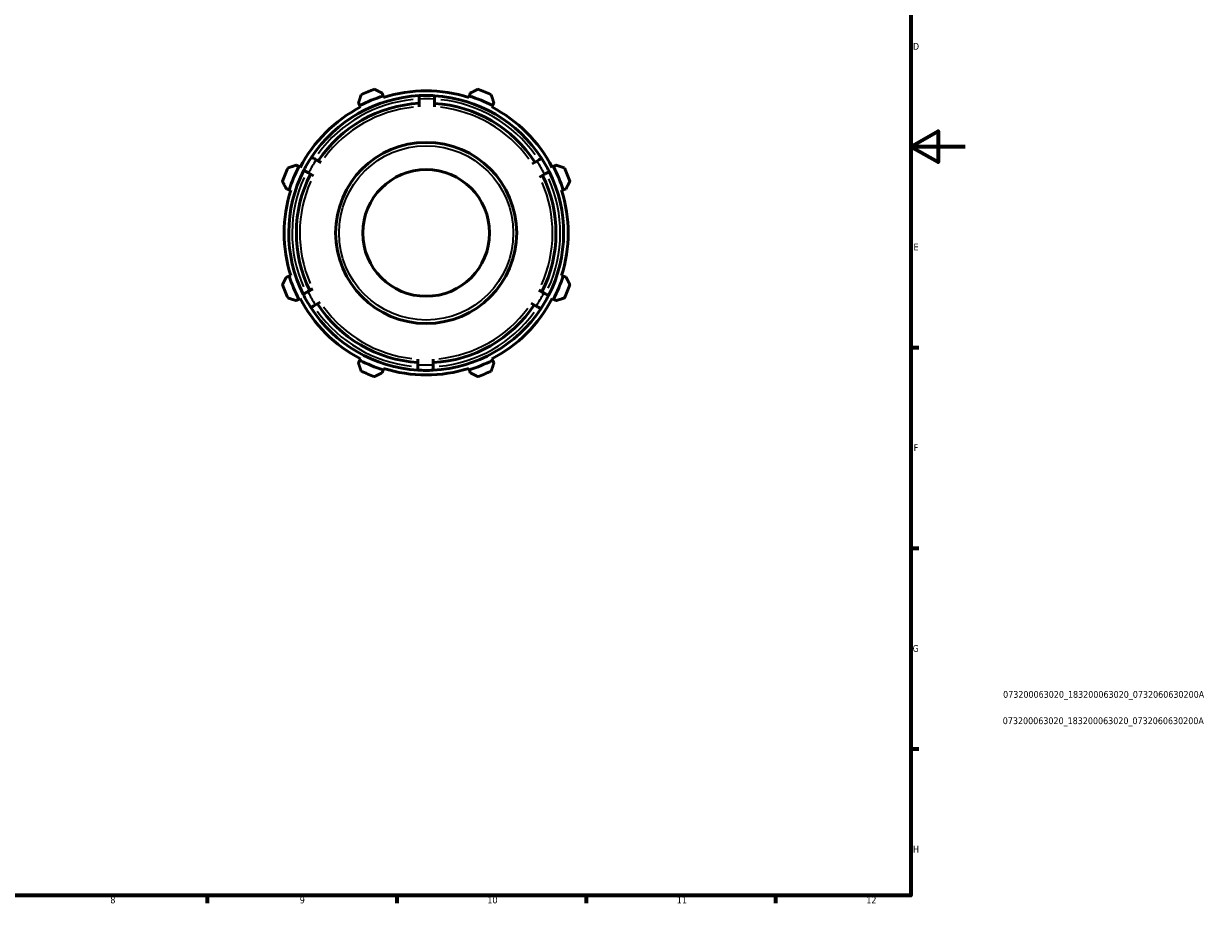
# Model space of a CAD drawing. Header units: millimetres. Extents: x 0 to 931, y 0 to 653.
# Tile 3 of 4: x 493 to 931, y 17 to 343. Entities that reach past the tile are written whole.
import ezdxf

# ---------------------------------------------------------------- set-up
doc = ezdxf.new("R2010")
doc.units = ezdxf.units.MM
for name, color, linetype, lineweight in [('Border (ISO)', 7, 'Continuous', 70), ('Title (ISO)', 7, 'Continuous', 50), ('Visible (ISO)', 7, 'Continuous', 50), ('Visible Narrow (ISO)', 7, 'Continuous', 35)]:
    doc.layers.add(name, color=color, linetype=linetype, lineweight=lineweight)
doc.styles.add('Note Text (ISO)', font='tahoma.ttf')

# ---------------------------------------------------------------- blocks, each defined once
blk = doc.blocks.new('Borders Default Border')
at = {"layer": 'Border (ISO)'}
for p, q in [((821, 222.75), (823.9, 222.75)), ((821, 148.5), (823.9, 148.5)), ((821, 74.25), (823.9, 74.25)), ((560.67, 20), (560.67, 17.1)), ((630.75, 20), (630.75, 17.1)), ((700.83, 20), (700.83, 17.1)), ((770.92, 20), (770.92, 17.1))]:
    blk.add_line(p, q, dxfattribs=at)
at = {"layer": 'Border (ISO)', "flags": 128}
for points in [[(20, 20), (20, 574), (821, 574), (821, 20), (20, 20)], [(841, 297), (821, 297), (831, 302.77), (831, 291.23), (821, 297)]]:
    blk.add_lwpolyline(points, dxfattribs=at)
at = {"layer": 'Border (ISO)', "color": 232, "true_color": 0xca0064, "char_height": 2.5, "attachment_point": 7, "style": 'Note Text (ISO)'}
for s, insert in [('D', (821.73, 332.88)), ('E', (821.94, 258.63)), ('F', (822, 184.38)), ('G', (821.61, 110.08)), ('H', (821.74, 35.88)), ('8', (524.81, 17.04)), ('9', (594.88, 17.05)), ('10', (664.29, 17.05)), ('11', (734.37, 17.1)), ('12', (804.46, 17.1))]:
    blk.add_mtext(s, dxfattribs=dict(at, insert=insert))
blk = doc.blocks.new('Title Blocks ISO')
at = {"layer": 'Title (ISO)', "color": 232, "true_color": 0xca0064, "style": 'Note Text (ISO)'}
for tag, p in [('PART_NUMBER_001', (34.08, 73.13)), ('DESCRIPTION_001', (33.95, 63.39))]:
    blk.add_attdef(tag, p, '', height=2.5, dxfattribs=at)

msp = doc.modelspace()

# ---------------------------------------------------------------- linework, layer by layer
at = {"layer": 'Visible (ISO)'}
for p, q in [((625.6724, 315.7584), (625.3326, 316.8361)), ((625.8423, 315.2196), (625.6724, 315.7584)), ((657.6134, 315.7584), (657.4435, 315.2196)), ((657.9532, 316.8361), (657.6134, 315.7584)), ((616.5977, 313.218), (617.1194, 312.2157)), ((617.1194, 312.2157), (617.3803, 311.7145)), ((639.084, 311.8015), (639.084, 314.6305)), ((644.734, 314.6001), (644.734, 311.7693)), ((665.9055, 311.7145), (666.1664, 312.2157)), ((666.1664, 312.2157), (666.6881, 313.218)), ((594.5338, 289.63), (593.5314, 290.1518)), ((595.0349, 289.3691), (594.5338, 289.63)), ((600.9679, 292.1595), (602.7773, 291.1148)), ((680.8024, 290.6701), (682.6107, 291.7141)), ((688.752, 289.63), (688.2509, 289.3691)), ((689.7544, 290.1518), (688.752, 289.63)), ((599.9244, 286.2379), (598.1162, 287.2819)), ((685.409, 286.8056), (683.5995, 285.7609)), ((589.9133, 281.4168), (590.991, 281.077)), ((590.991, 281.077), (591.5298, 280.9071)), ((691.756, 280.9071), (692.2948, 281.077)), ((692.2948, 281.077), (693.3725, 281.4168)), ((590.991, 249.136), (589.9133, 248.7962)), ((591.5298, 249.3059), (590.991, 249.136)), ((692.2948, 249.136), (691.756, 249.3059)), ((693.3725, 248.7962), (692.2948, 249.136)), ((597.8768, 243.4074), (599.6863, 244.4521)), ((683.3614, 243.9752), (685.1696, 242.9312)), ((593.5314, 240.0613), (594.5338, 240.5831)), ((594.5338, 240.5831), (595.0349, 240.8439)), ((602.4834, 239.543), (600.6751, 238.499)), ((682.3179, 238.0535), (680.5085, 239.0982)), ((688.2509, 240.8439), (688.752, 240.5831)), ((688.752, 240.5831), (689.7544, 240.0613)), ((617.1194, 217.9974), (616.5977, 216.9951)), ((617.3803, 218.4985), (617.1194, 217.9974)), ((625.6724, 214.4546), (625.8423, 214.9935)), ((638.5518, 216.3544), (638.5518, 218.4438)), ((644.2018, 218.4116), (644.2018, 216.3236)), ((657.4435, 214.9935), (657.6134, 214.4546)), ((666.1664, 217.9974), (665.9055, 218.4985)), ((666.6881, 216.9951), (666.1664, 217.9974)), ((625.3326, 213.3769), (625.6724, 214.4546)), ((657.6134, 214.4546), (657.9532, 213.3769))]:
    msp.add_line(p, q, dxfattribs=at)
for radius in [33.5, 23.45]:
    msp.add_circle((641.6429, 265.1065), radius, dxfattribs=at)
for radius, start, end in [(50.85, 92.884518, 146.514953), (53.11, 107.5, 117.5), (56.5, 109.791984, 115.208016), (52.545, 72.5, 107.5), (50.85, 86.514953, 92.884518), (50.85, 32.884518, 86.514953), (53.11, 62.5, 72.5), (56.5, 64.791984, 70.208016), (52.545, 117.5, 152.5), (48.025, 93.054352, 146.309674), (48.025, 33.054352, 86.309674), (52.545, 27.5, 62.5), (53.11, 152.5, 162.5), (50.85, 146.514953, 152.884518), (50.85, 26.514953, 32.884518), (53.11, 17.5, 27.5), (56.5, 154.791984, 160.208016), (50.85, 152.884518, 206.514953), (48.025, 153.054352, 206.309674), (48.025, 333.054352, 26.309674), (50.85, 332.884518, 26.514953), (56.5, 19.791984, 25.208016), (52.545, 162.5, 197.5), (52.545, 342.5, 17.5), (56.5, 199.791984, 205.208016), (53.11, 197.5, 207.5), (53.11, 332.5, 342.5), (56.5, 334.791984, 340.208016), (50.85, 206.514953, 212.884518), (50.85, 326.514953, 332.884518), (52.545, 207.5, 242.5), (50.85, 212.884518, 266.514953), (48.025, 213.054352, 266.309674), (48.025, 273.054352, 326.309674), (50.85, 272.884518, 326.514953), (52.545, 297.5, 332.5), (53.11, 242.5, 252.5), (52.545, 252.5, 287.5), (53.11, 287.5, 297.5), (56.5, 244.791984, 250.208016), (50.85, 266.514953, 272.884518), (56.5, 289.791984, 295.208016)]:
    msp.add_arc((641.6429, 265.1065), radius, start, end, dxfattribs=at)
for points, weights in [([(617.5792, 316.2259), (617.0784, 314.6912), (616.5977, 313.218)], [1.01278922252, 1.00922424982, 1.00485086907]), ([(625.3326, 316.8361), (623.9509, 317.5379), (622.5116, 318.269)], [1.00485086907, 1.00922424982, 1.01278922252]), ([(660.7742, 318.269), (659.3349, 317.5379), (657.9532, 316.8361)], [1.01278922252, 1.00922424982, 1.00485086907]), ([(666.6881, 313.218), (666.2074, 314.6912), (665.7066, 316.2259)], [1.00485086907, 1.00922424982, 1.01278922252]), ([(593.5314, 290.1518), (592.0582, 289.671), (590.5235, 289.1702)], [1.00485086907, 1.00922424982, 1.01278922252]), ([(692.7623, 289.1702), (691.2276, 289.671), (689.7544, 290.1518)], [1.01278922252, 1.00922424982, 1.00485086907]), ([(588.4805, 284.2378), (589.2115, 282.7985), (589.9133, 281.4168)], [1.01278922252, 1.00922424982, 1.00485086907]), ([(693.3725, 281.4168), (694.0743, 282.7985), (694.8053, 284.2378)], [1.00485086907, 1.00922424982, 1.01278922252]), ([(589.9133, 248.7962), (589.2115, 247.4145), (588.4805, 245.9753)], [1.00485086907, 1.00922424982, 1.01278922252]), ([(694.8053, 245.9753), (694.0743, 247.4145), (693.3725, 248.7962)], [1.01278922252, 1.00922424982, 1.00485086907]), ([(590.5235, 241.0428), (592.0582, 240.542), (593.5314, 240.0613)], [1.01278922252, 1.00922424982, 1.00485086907]), ([(689.7544, 240.0613), (691.2276, 240.542), (692.7623, 241.0428)], [1.00485086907, 1.00922424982, 1.01278922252]), ([(616.5977, 216.9951), (617.0784, 215.5218), (617.5792, 213.9872)], [1.00485086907, 1.00922424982, 1.01278922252]), ([(665.7066, 213.9872), (666.2074, 215.5218), (666.6881, 216.9951)], [1.01278922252, 1.00922424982, 1.00485086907]), ([(622.5116, 211.9441), (623.9509, 212.6751), (625.3326, 213.3769)], [1.01278922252, 1.00922424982, 1.00485086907]), ([(657.9532, 213.3769), (659.3349, 212.6751), (660.7742, 211.9441)], [1.00485086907, 1.00922424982, 1.01278922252])]:
    msp.add_rational_spline(points, weights, degree=2, dxfattribs=at)
for points, knots in [([(639.084, 315.8921), (639.084, 315.8921), (639.084, 315.8557), (639.084, 315.7366), (639.084, 315.6328), (639.084, 315.4127), (639.084, 315.2573), (639.084, 314.9696), (639.084, 314.7862), (639.084, 314.6305)], [0.746903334, 0.746903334, 0.746903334, 0.746903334, 0.793534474, 0.793534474, 0.840195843, 0.840195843, 0.886894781, 0.886894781, 0.933626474, 0.933626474, 0.933626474, 0.933626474]), ([(644.734, 314.6001), (644.734, 314.756), (644.734, 314.9395), (644.734, 315.2274), (644.734, 315.3829), (644.734, 315.6031), (644.734, 315.7069), (644.734, 315.8261), (644.734, 315.8625), (644.734, 315.8625)], [0.560353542, 0.560353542, 0.560353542, 0.560353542, 0.607122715, 0.607122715, 0.653844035, 0.653844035, 0.700510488, 0.700510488, 0.747132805, 0.747132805, 0.747132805, 0.747132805]), ([(600.9679, 292.1595), (600.7536, 292.2833), (600.5013, 292.4289), (600.1054, 292.6574), (599.8917, 292.7808), (599.589, 292.9556), (599.4463, 293.038), (599.2826, 293.1325), (599.2325, 293.1615), (599.2325, 293.1615)], [0.889481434, 0.889481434, 0.889481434, 0.889481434, 0.963722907, 0.963722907, 1.037884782, 1.037884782, 1.11195813, 1.11195813, 1.18596139, 1.18596139, 1.18596139, 1.18596139]), ([(684.345, 292.7154), (684.345, 292.7154), (684.295, 292.6865), (684.1313, 292.592), (683.9886, 292.5096), (683.686, 292.3349), (683.4725, 292.2116), (683.0769, 291.9832), (682.8248, 291.8377), (682.6107, 291.7141)], [1.185585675, 1.185585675, 1.185585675, 1.185585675, 1.259603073, 1.259603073, 1.333668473, 1.333668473, 1.407794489, 1.407794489, 1.481974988, 1.481974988, 1.481974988, 1.481974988]), ([(596.3818, 288.2832), (596.3818, 288.2832), (596.4319, 288.2543), (596.5956, 288.1598), (596.7382, 288.0775), (597.0408, 287.9027), (597.2544, 287.7794), (597.65, 287.551), (597.902, 287.4055), (598.1162, 287.2819)], [1.185585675, 1.185585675, 1.185585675, 1.185585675, 1.259603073, 1.259603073, 1.333668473, 1.333668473, 1.407794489, 1.407794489, 1.481974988, 1.481974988, 1.481974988, 1.481974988]), ([(685.409, 286.8056), (685.6233, 286.9294), (685.8756, 287.075), (686.2714, 287.3036), (686.4851, 287.4269), (686.7879, 287.6017), (686.9306, 287.6841), (687.0943, 287.7786), (687.1444, 287.8076), (687.1444, 287.8076)], [0.889481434, 0.889481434, 0.889481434, 0.889481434, 0.963722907, 0.963722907, 1.037884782, 1.037884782, 1.11195813, 1.11195813, 1.18596139, 1.18596139, 1.18596139, 1.18596139]), ([(597.8768, 243.4074), (597.6625, 243.2837), (597.4102, 243.138), (597.0144, 242.9095), (596.8007, 242.7861), (596.4979, 242.6113), (596.3552, 242.5289), (596.1915, 242.4344), (596.1414, 242.4055), (596.1414, 242.4055)], [0.889481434, 0.889481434, 0.889481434, 0.889481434, 0.963722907, 0.963722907, 1.037884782, 1.037884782, 1.11195813, 1.11195813, 1.18596139, 1.18596139, 1.18596139, 1.18596139]), ([(686.904, 241.9298), (686.904, 241.9298), (686.8539, 241.9587), (686.6902, 242.0532), (686.5476, 242.1356), (686.245, 242.3103), (686.0314, 242.4336), (685.6358, 242.662), (685.3838, 242.8075), (685.1696, 242.9312)], [1.185585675, 1.185585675, 1.185585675, 1.185585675, 1.259603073, 1.259603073, 1.333668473, 1.333668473, 1.407794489, 1.407794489, 1.481974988, 1.481974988, 1.481974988, 1.481974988]), ([(598.9408, 237.4976), (598.9408, 237.4976), (598.9908, 237.5265), (599.1545, 237.6211), (599.2972, 237.7034), (599.5998, 237.8781), (599.8133, 238.0014), (600.2089, 238.2298), (600.461, 238.3753), (600.6751, 238.499)], [1.185585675, 1.185585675, 1.185585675, 1.185585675, 1.259603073, 1.259603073, 1.333668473, 1.333668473, 1.407794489, 1.407794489, 1.481974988, 1.481974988, 1.481974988, 1.481974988]), ([(682.3179, 238.0535), (682.5322, 237.9298), (682.7845, 237.7842), (683.1804, 237.5556), (683.3941, 237.4322), (683.6968, 237.2574), (683.8395, 237.175), (684.0032, 237.0805), (684.0533, 237.0516), (684.0533, 237.0516)], [0.889481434, 0.889481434, 0.889481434, 0.889481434, 0.963722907, 0.963722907, 1.037884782, 1.037884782, 1.11195813, 1.11195813, 1.18596139, 1.18596139, 1.18596139, 1.18596139]), ([(638.5518, 216.3544), (638.5518, 216.1069), (638.5518, 215.8157), (638.5518, 215.3586), (638.5518, 215.1118), (638.5518, 214.7622), (638.5518, 214.5974), (638.5518, 214.4084), (638.5518, 214.3506), (638.5518, 214.3506)], [0.889481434, 0.889481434, 0.889481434, 0.889481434, 0.963722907, 0.963722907, 1.037884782, 1.037884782, 1.11195813, 1.11195813, 1.18596139, 1.18596139, 1.18596139, 1.18596139]), ([(644.2018, 214.321), (644.2018, 214.321), (644.2018, 214.3788), (644.2018, 214.5678), (644.2018, 214.7325), (644.2018, 215.0819), (644.2018, 215.3285), (644.2018, 215.7853), (644.2018, 216.0763), (644.2018, 216.3236)], [1.185585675, 1.185585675, 1.185585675, 1.185585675, 1.259603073, 1.259603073, 1.333668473, 1.333668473, 1.407794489, 1.407794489, 1.481974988, 1.481974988, 1.481974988, 1.481974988])]:
    msp.add_open_spline(points, degree=3, knots=knots, dxfattribs=at)
at = {"layer": 'Visible Narrow (ISO)'}
msp.add_circle((641.6429, 265.1065), 32.24, dxfattribs=at)
for radius, start, end in [(49.59, 95.631294, 143.752869), (46.765, 95.790396, 143.556433), (49.59, 86.752869, 92.631294), (46.765, 35.790396, 83.556433), (49.59, 35.631294, 83.752869), (48.85, 146.703614, 152.671189), (48.85, 26.703614, 32.671189), (49.59, 155.631294, 203.752869), (49.59, 335.631294, 23.752869), (46.765, 155.790396, 203.556433), (46.765, 335.790396, 23.556433), (48.85, 206.703614, 212.671189), (48.85, 326.703614, 332.671189), (46.765, 215.790396, 263.556433), (46.765, 275.790396, 323.556433), (49.59, 215.631294, 263.752869), (49.59, 275.631294, 323.752869), (48.85, 266.703614, 272.671189)]:
    msp.add_arc((641.6429, 265.1065), radius, start, end, dxfattribs=at)

# ---------------------------------------------------------------- block references
msp.add_blockref('Borders Default Border', (0, 0))
msp.add_blockref('Title Blocks ISO', (821, 20)).add_auto_attribs({'PART_NUMBER_001': '073200063020_183200063020_0732060630200A', 'DESCRIPTION_001': '073200063020_183200063020_0732060630200A'})

doc.saveas('drawing.dxf')
